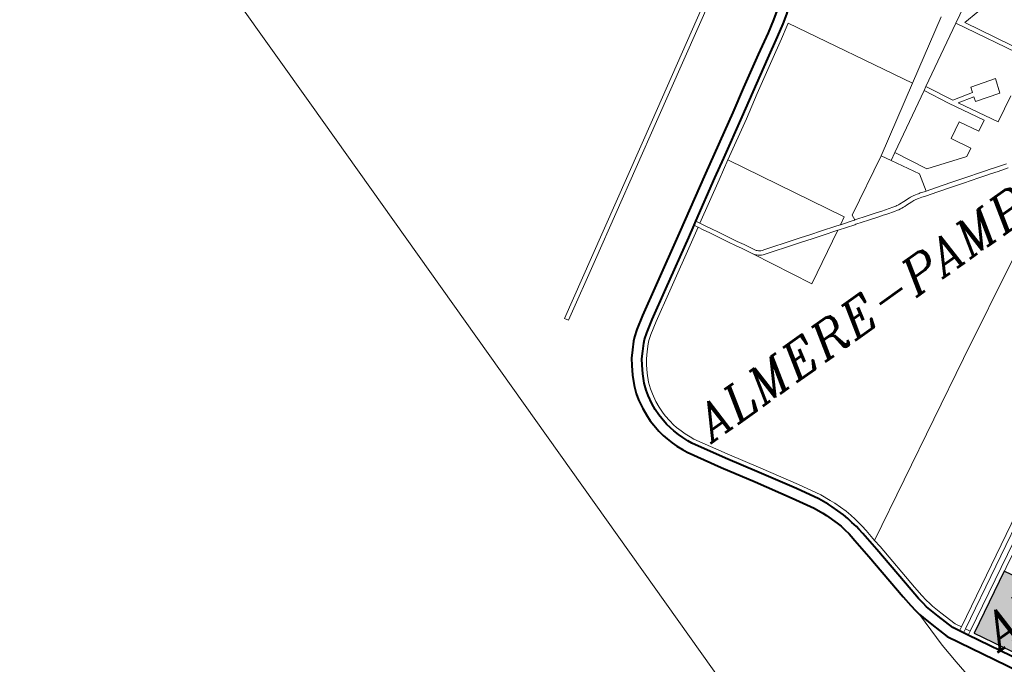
# Model space of a CAD drawing. Header units: metres. Extents: x 148316 to 148653, y 486436 to 486744.
# Tile 51 of 110: x 148528 to 148541, y 486709 to 486718. Entities that reach past the tile are written whole.
import ezdxf

# ---------------------------------------------------------------- set-up
doc = ezdxf.new("R2010")
doc.units = ezdxf.units.M
doc.header["$MEASUREMENT"] = 0
for name, color, linetype, lineweight in [('WVB-pen-brm-dik 018', 6, 'Continuous', 13), ('WVB-pen-dik 035', 1, 'Continuous', 40), ('WVB-raster-20%', 254, 'Continuous', 30), ('WVB-raster-60%', 253, 'Continuous', 30), ('WVB-tekst-dik 035', 1, 'Continuous', 40)]:
    doc.layers.add(name, color=color, linetype=linetype, lineweight=lineweight)
doc.styles.add('1 200   cursief   0.18', font='ITALICS.shx', dxfattribs={"height": 0.36})

# ---------------------------------------------------------------- blocks, each defined once
blk = doc.blocks.new('INZET')
at = {"layer": 'WVB-raster-20%', "ltscale": 0.5}
blk.add_hatch(color=256, dxfattribs=at).paths.add_polyline_path([(-0.146869, -0.093522), (-0.147166, -0.093454), (-0.147781, -0.093391), (-0.150428, -0.088545), (-0.146363, -0.086324), (-0.144842, -0.089102), (-0.147948, -0.090789), (-0.148034, -0.09085), (-0.148116, -0.090973), (-0.148132, -0.091068), (-0.148132, -0.091169), (-0.148096, -0.091275), (-0.146924, -0.093423)])
at = {"layer": 'WVB-pen-brm-dik 018'}
for p, q in [((-0.166142, 0), (-0.166142, -0.0338)), ((-0.166142, -0.0338), (-0.166142, -0.099476)), ((-0.148044, -0.047902), (-0.139835, -0.043026)), ((-0.139835, -0.043026), (-0.148044, -0.047902)), ((-0.139682, -0.043284), (-0.147891, -0.04816)), ((-0.147891, -0.04816), (-0.139682, -0.043284)), ((-0.137526, -0.047149), (-0.136977, -0.046784)), ((-0.139697, -0.048443), (-0.138323, -0.047639)), ((-0.138323, -0.047639), (-0.137526, -0.047149)), ((-0.136562, -0.047348), (-0.137148, -0.047739)), ((-0.156749, -0.053073), (-0.148044, -0.047902)), ((-0.148044, -0.047902), (-0.156749, -0.053073)), ((-0.147891, -0.04816), (-0.156596, -0.053331)), ((-0.156596, -0.053331), (-0.147891, -0.04816)), ((-0.137963, -0.048239), (-0.139342, -0.049046)), ((-0.137148, -0.047739), (-0.137963, -0.048239)), ((-0.136986, -0.047992), (-0.137808, -0.048496)), ((-0.137808, -0.048496), (-0.136986, -0.047992)), ((-0.136838, -0.047893), (-0.136986, -0.047992)), ((-0.136986, -0.047992), (-0.136838, -0.047893)), ((-0.132382, -0.056035), (-0.136838, -0.047893)), ((-0.136838, -0.047893), (-0.132382, -0.056035)), ((-0.141792, -0.049687), (-0.139697, -0.048443)), ((-0.137808, -0.048496), (-0.139189, -0.049305)), ((-0.139189, -0.049305), (-0.137808, -0.048496)), ((-0.139342, -0.049046), (-0.141432, -0.050288)), ((-0.139189, -0.049305), (-0.141277, -0.050545)), ((-0.141277, -0.050545), (-0.139189, -0.049305)), ((-0.143364, -0.050639), (-0.141792, -0.049687)), ((-0.141432, -0.050288), (-0.14301, -0.051242)), ((-0.147237, -0.052914), (-0.143364, -0.050639)), ((-0.141277, -0.050545), (-0.142854, -0.051499)), ((-0.142854, -0.051499), (-0.141277, -0.050545)), ((-0.14301, -0.051242), (-0.145624, -0.052778)), ((-0.142854, -0.051499), (-0.145472, -0.053037)), ((-0.145472, -0.053037), (-0.142854, -0.051499)), ((-0.127662, -0.054429), (-0.123291, -0.051975)), ((-0.123291, -0.051975), (-0.127662, -0.054429)), ((-0.150995, -0.055148), (-0.147237, -0.052914)), ((-0.145624, -0.052778), (-0.146881, -0.053516)), ((-0.160594, -0.055352), (-0.156749, -0.053073)), ((-0.156749, -0.053073), (-0.160594, -0.055352)), ((-0.156596, -0.053331), (-0.160441, -0.05561)), ((-0.160441, -0.05561), (-0.156596, -0.053331)), ((-0.146881, -0.053516), (-0.149613, -0.055141)), ((-0.145472, -0.053037), (-0.146728, -0.053774)), ((-0.146728, -0.053774), (-0.145472, -0.053037)), ((-0.145472, -0.053037), (-0.141324, -0.060691)), ((-0.141324, -0.060691), (-0.145472, -0.053037)), ((-0.128212, -0.053505), (-0.132382, -0.056035)), ((-0.132382, -0.056035), (-0.128212, -0.053505)), ((-0.146728, -0.053774), (-0.149472, -0.055406)), ((-0.149472, -0.055406), (-0.146728, -0.053774)), ((-0.131765, -0.056733), (-0.127662, -0.054429)), ((-0.127662, -0.054429), (-0.131765, -0.056733)), ((-0.125051, -0.059222), (-0.127662, -0.054429)), ((-0.127662, -0.054429), (-0.125051, -0.059222)), ((-0.127142, -0.054757), (-0.126019, -0.05466)), ((-0.126019, -0.05466), (-0.127142, -0.054757)), ((-0.124787, -0.059079), (-0.127142, -0.054757)), ((-0.127142, -0.054757), (-0.124787, -0.059079)), ((-0.160441, -0.05561), (-0.160594, -0.055352)), ((-0.160594, -0.055352), (-0.160441, -0.05561)), ((-0.15426, -0.057078), (-0.150995, -0.055148)), ((-0.149871, -0.055295), (-0.150638, -0.05575)), ((-0.150485, -0.056009), (-0.14973, -0.05556)), ((-0.14973, -0.05556), (-0.150485, -0.056009)), ((-0.149613, -0.055141), (-0.149871, -0.055295)), ((-0.149765, -0.055496), (-0.149871, -0.055295)), ((-0.149871, -0.055295), (-0.149765, -0.055496)), ((-0.14973, -0.05556), (-0.149765, -0.055496)), ((-0.149765, -0.055496), (-0.14973, -0.05556)), ((-0.149544, -0.0559), (-0.14973, -0.05556)), ((-0.14973, -0.05556), (-0.149544, -0.0559)), ((-0.149501, -0.055355), (-0.149613, -0.055141)), ((-0.149613, -0.055141), (-0.149501, -0.055355)), ((-0.149472, -0.055406), (-0.149501, -0.055355)), ((-0.149501, -0.055355), (-0.149472, -0.055406)), ((-0.149281, -0.055757), (-0.149472, -0.055406)), ((-0.149472, -0.055406), (-0.149281, -0.055757)), ((-0.150638, -0.05575), (-0.153904, -0.05768)), ((-0.153751, -0.057938), (-0.150485, -0.056009)), ((-0.150485, -0.056009), (-0.153751, -0.057938)), ((-0.149316, -0.056325), (-0.149544, -0.0559)), ((-0.149544, -0.0559), (-0.149316, -0.056325)), ((-0.149052, -0.056183), (-0.149281, -0.055757)), ((-0.149281, -0.055757), (-0.149052, -0.056183)), ((-0.148808, -0.056631), (-0.149052, -0.056183)), ((-0.149052, -0.056183), (-0.148808, -0.056631)), ((-0.132382, -0.056035), (-0.136929, -0.058795)), ((-0.136929, -0.058795), (-0.132382, -0.056035)), ((-0.149071, -0.056775), (-0.149316, -0.056325)), ((-0.149316, -0.056325), (-0.149071, -0.056775)), ((-0.148833, -0.057206), (-0.149071, -0.056775)), ((-0.149071, -0.056775), (-0.148833, -0.057206)), ((-0.14857, -0.057062), (-0.148808, -0.056631)), ((-0.148808, -0.056631), (-0.14857, -0.057062)), ((-0.136042, -0.059135), (-0.132027, -0.05688)), ((-0.132027, -0.05688), (-0.136042, -0.059135)), ((-0.132027, -0.05688), (-0.131765, -0.056733)), ((-0.131765, -0.056733), (-0.132027, -0.05688)), ((-0.131177, -0.058522), (-0.132027, -0.05688)), ((-0.132027, -0.05688), (-0.131177, -0.058522)), ((-0.131765, -0.056733), (-0.130833, -0.058533)), ((-0.130833, -0.058533), (-0.131765, -0.056733)), ((-0.156211, -0.058233), (-0.15426, -0.057078)), ((-0.148642, -0.057555), (-0.148833, -0.057206)), ((-0.148833, -0.057206), (-0.148642, -0.057555)), ((-0.148396, -0.058006), (-0.148642, -0.057555)), ((-0.148642, -0.057555), (-0.148396, -0.058006)), ((-0.148379, -0.057411), (-0.14857, -0.057062)), ((-0.14857, -0.057062), (-0.148379, -0.057411)), ((-0.148133, -0.057861), (-0.148379, -0.057411)), ((-0.148379, -0.057411), (-0.148133, -0.057861)), ((-0.153904, -0.05768), (-0.155845, -0.05883)), ((-0.155688, -0.059086), (-0.153751, -0.057938)), ((-0.153751, -0.057938), (-0.155688, -0.059086)), ((-0.148148, -0.058452), (-0.148396, -0.058006)), ((-0.148396, -0.058006), (-0.148148, -0.058452)), ((-0.147885, -0.058308), (-0.148133, -0.057861)), ((-0.148133, -0.057861), (-0.147885, -0.058308)), ((-0.157478, -0.059085), (-0.157062, -0.058773)), ((-0.157062, -0.058773), (-0.156211, -0.058233)), ((-0.155845, -0.05883), (-0.156664, -0.059349)), ((-0.147961, -0.058794), (-0.148148, -0.058452)), ((-0.148148, -0.058452), (-0.147961, -0.058794)), ((-0.147766, -0.059155), (-0.147961, -0.058794)), ((-0.147961, -0.058794), (-0.147766, -0.059155)), ((-0.147698, -0.058651), (-0.147885, -0.058308)), ((-0.147885, -0.058308), (-0.147698, -0.058651)), ((-0.147508, -0.059002), (-0.147698, -0.058651)), ((-0.147698, -0.058651), (-0.147508, -0.059002)), ((-0.14082, -0.060907), (-0.136929, -0.058795)), ((-0.136929, -0.058795), (-0.14082, -0.060907)), ((-0.136929, -0.058795), (-0.136559, -0.059425)), ((-0.136559, -0.059425), (-0.136929, -0.058795)), ((-0.12989, -0.06084), (-0.131177, -0.058522)), ((-0.131177, -0.058522), (-0.12989, -0.06084)), ((-0.130833, -0.058533), (-0.129445, -0.05888)), ((-0.129445, -0.05888), (-0.130833, -0.058533)), ((-0.129445, -0.05888), (-0.129333, -0.058529)), ((-0.129333, -0.058529), (-0.129445, -0.05888)), ((-0.129333, -0.058529), (-0.127663, -0.05901)), ((-0.127663, -0.05901), (-0.129333, -0.058529)), ((-0.158101, -0.059717), (-0.157706, -0.059297)), ((-0.157706, -0.059297), (-0.157478, -0.059085)), ((-0.156664, -0.059349), (-0.157029, -0.059623)), ((-0.156493, -0.059596), (-0.155688, -0.059086)), ((-0.155688, -0.059086), (-0.156493, -0.059596)), ((-0.145704, -0.063089), (-0.147766, -0.059155)), ((-0.147766, -0.059155), (-0.147727, -0.059215)), ((-0.147766, -0.059155), (-0.145704, -0.063089)), ((-0.147727, -0.059215), (-0.147766, -0.059155)), ((-0.147727, -0.059215), (-0.147676, -0.059287)), ((-0.147676, -0.059287), (-0.147727, -0.059215)), ((-0.147676, -0.059287), (-0.147608, -0.05936)), ((-0.147608, -0.05936), (-0.147676, -0.059287)), ((-0.147608, -0.05936), (-0.14753, -0.059434)), ((-0.14753, -0.059434), (-0.147608, -0.05936)), ((-0.14753, -0.059434), (-0.147437, -0.059501)), ((-0.147437, -0.059501), (-0.14753, -0.059434)), ((-0.147479, -0.059047), (-0.147508, -0.059002)), ((-0.147508, -0.059002), (-0.147479, -0.059047)), ((-0.147443, -0.059097), (-0.147479, -0.059047)), ((-0.147479, -0.059047), (-0.147443, -0.059097)), ((-0.147395, -0.059148), (-0.147443, -0.059097)), ((-0.147443, -0.059097), (-0.147395, -0.059148)), ((-0.147437, -0.059501), (-0.147342, -0.059561)), ((-0.147342, -0.059561), (-0.147437, -0.059501)), ((-0.147338, -0.059202), (-0.147395, -0.059148)), ((-0.147395, -0.059148), (-0.147338, -0.059202)), ((-0.147269, -0.059252), (-0.147338, -0.059202)), ((-0.147338, -0.059202), (-0.147269, -0.059252)), ((-0.147198, -0.059297), (-0.147269, -0.059252)), ((-0.147269, -0.059252), (-0.147198, -0.059297)), ((-0.147109, -0.059339), (-0.147198, -0.059297)), ((-0.147198, -0.059297), (-0.147109, -0.059339)), ((-0.147017, -0.059369), (-0.147109, -0.059339)), ((-0.147109, -0.059339), (-0.147017, -0.059369)), ((-0.1464, -0.059557), (-0.147017, -0.059369)), ((-0.147017, -0.059369), (-0.1464, -0.059557)), ((-0.136559, -0.059425), (-0.136042, -0.059135)), ((-0.136042, -0.059135), (-0.136559, -0.059425)), ((-0.135537, -0.061268), (-0.136559, -0.059425)), ((-0.136559, -0.059425), (-0.135537, -0.061268)), ((-0.136042, -0.059135), (-0.134924, -0.06128)), ((-0.134924, -0.06128), (-0.136042, -0.059135)), ((-0.129536, -0.059167), (-0.130636, -0.058892)), ((-0.130636, -0.058892), (-0.129193, -0.061479)), ((-0.129193, -0.061479), (-0.130636, -0.058892)), ((-0.130636, -0.058892), (-0.129536, -0.059167)), ((-0.129638, -0.059482), (-0.129536, -0.059167)), ((-0.129536, -0.059167), (-0.129638, -0.059482)), ((-0.127974, -0.059982), (-0.129638, -0.059482)), ((-0.129638, -0.059482), (-0.127974, -0.059982)), ((-0.127663, -0.05901), (-0.127974, -0.059982)), ((-0.127974, -0.059982), (-0.127663, -0.05901)), ((-0.158758, -0.060551), (-0.15848, -0.060147)), ((-0.15848, -0.060147), (-0.158101, -0.059717)), ((-0.157583, -0.060188), (-0.157927, -0.060578)), ((-0.157213, -0.059794), (-0.157583, -0.060188)), ((-0.157361, -0.06039), (-0.157008, -0.060014)), ((-0.157008, -0.060014), (-0.157361, -0.06039)), ((-0.157029, -0.059623), (-0.157213, -0.059794)), ((-0.157008, -0.060014), (-0.156836, -0.059853)), ((-0.156836, -0.059853), (-0.157008, -0.060014)), ((-0.156836, -0.059853), (-0.156493, -0.059596)), ((-0.156493, -0.059596), (-0.156836, -0.059853)), ((-0.147342, -0.059561), (-0.147238, -0.05961)), ((-0.147238, -0.05961), (-0.147342, -0.059561)), ((-0.147238, -0.05961), (-0.147109, -0.059655)), ((-0.147109, -0.059655), (-0.147238, -0.05961)), ((-0.147109, -0.059655), (-0.146489, -0.059844)), ((-0.146489, -0.059844), (-0.147109, -0.059655)), ((-0.146489, -0.059844), (-0.145669, -0.0601)), ((-0.145669, -0.0601), (-0.146489, -0.059844)), ((-0.145581, -0.059814), (-0.1464, -0.059557)), ((-0.1464, -0.059557), (-0.145581, -0.059814)), ((-0.145669, -0.0601), (-0.144656, -0.060408)), ((-0.144656, -0.060408), (-0.145669, -0.0601)), ((-0.144568, -0.060122), (-0.145581, -0.059814)), ((-0.145581, -0.059814), (-0.144568, -0.060122)), ((-0.143839, -0.060351), (-0.144568, -0.060122)), ((-0.144568, -0.060122), (-0.143839, -0.060351)), ((-0.132421, -0.060572), (-0.131323, -0.059969)), ((-0.131323, -0.059969), (-0.132421, -0.060572)), ((-0.131323, -0.059969), (-0.130619, -0.06125)), ((-0.130619, -0.06125), (-0.131323, -0.059969)), ((-0.159084, -0.061099), (-0.158758, -0.060551)), ((-0.157927, -0.060578), (-0.158168, -0.060929)), ((-0.157916, -0.061091), (-0.15769, -0.060763)), ((-0.15769, -0.060763), (-0.157916, -0.061091)), ((-0.15769, -0.060763), (-0.157361, -0.06039)), ((-0.157361, -0.06039), (-0.15769, -0.060763)), ((-0.144656, -0.060408), (-0.143928, -0.060638)), ((-0.143928, -0.060638), (-0.144656, -0.060408)), ((-0.143928, -0.060638), (-0.14326, -0.060841)), ((-0.14326, -0.060841), (-0.143928, -0.060638)), ((-0.143172, -0.060555), (-0.143839, -0.060351)), ((-0.143839, -0.060351), (-0.143172, -0.060555)), ((-0.14326, -0.060841), (-0.1422, -0.061171)), ((-0.1422, -0.061171), (-0.14326, -0.060841)), ((-0.142086, -0.060892), (-0.143172, -0.060555)), ((-0.143172, -0.060555), (-0.142086, -0.060892)), ((-0.141324, -0.060691), (-0.141834, -0.06097)), ((-0.141834, -0.06097), (-0.141324, -0.060691)), ((-0.131702, -0.061858), (-0.132421, -0.060572)), ((-0.132421, -0.060572), (-0.131702, -0.061858)), ((-0.130619, -0.06125), (-0.12989, -0.06084)), ((-0.12989, -0.06084), (-0.130619, -0.06125)), ((-0.129193, -0.061479), (-0.127498, -0.060556)), ((-0.127498, -0.060556), (-0.129193, -0.061479)), ((-0.1594, -0.061732), (-0.159084, -0.061099)), ((-0.15847, -0.061435), (-0.158755, -0.062008)), ((-0.158168, -0.060929), (-0.15847, -0.061435)), ((-0.158206, -0.061579), (-0.157916, -0.061091)), ((-0.157916, -0.061091), (-0.158206, -0.061579)), ((-0.1422, -0.061171), (-0.145704, -0.063089)), ((-0.145704, -0.063089), (-0.1422, -0.061171)), ((-0.142175, -0.061179), (-0.1422, -0.061171)), ((-0.1422, -0.061171), (-0.142175, -0.061179)), ((-0.141054, -0.061525), (-0.142175, -0.061179)), ((-0.142175, -0.061179), (-0.141054, -0.061525)), ((-0.141834, -0.06097), (-0.142086, -0.060892)), ((-0.142086, -0.060892), (-0.141834, -0.06097)), ((-0.141834, -0.06097), (-0.140965, -0.061239)), ((-0.140965, -0.061239), (-0.141834, -0.06097)), ((-0.140969, -0.061552), (-0.141054, -0.061525)), ((-0.141054, -0.061525), (-0.140969, -0.061552)), ((-0.140965, -0.061239), (-0.14088, -0.061266)), ((-0.14088, -0.061266), (-0.140965, -0.061239)), ((-0.14088, -0.061266), (-0.140855, -0.061273)), ((-0.140855, -0.061273), (-0.14088, -0.061266)), ((-0.140855, -0.061273), (-0.14082, -0.060907)), ((-0.14082, -0.060907), (-0.140855, -0.061273)), ((-0.140024, -0.061529), (-0.140855, -0.061273)), ((-0.140855, -0.061273), (-0.140024, -0.061529)), ((-0.139409, -0.061718), (-0.140024, -0.061529)), ((-0.140024, -0.061529), (-0.139409, -0.061718)), ((-0.135831, -0.062469), (-0.135537, -0.061268)), ((-0.135537, -0.061268), (-0.135831, -0.062469)), ((-0.134924, -0.06128), (-0.132256, -0.06217)), ((-0.132256, -0.06217), (-0.134924, -0.06128)), ((-0.159589, -0.062254), (-0.1594, -0.061732)), ((-0.158755, -0.062008), (-0.158921, -0.062465)), ((-0.158635, -0.062556), (-0.158479, -0.062126)), ((-0.158479, -0.062126), (-0.158635, -0.062556)), ((-0.158479, -0.062126), (-0.158206, -0.061579)), ((-0.158206, -0.061579), (-0.158479, -0.062126)), ((-0.140113, -0.061816), (-0.140969, -0.061552)), ((-0.140969, -0.061552), (-0.140113, -0.061816)), ((-0.139498, -0.062004), (-0.140113, -0.061816)), ((-0.140113, -0.061816), (-0.139498, -0.062004)), ((-0.139125, -0.062122), (-0.139498, -0.062004)), ((-0.139498, -0.062004), (-0.139125, -0.062122)), ((-0.139037, -0.061835), (-0.139409, -0.061718)), ((-0.139409, -0.061718), (-0.139037, -0.061835)), ((-0.138881, -0.062195), (-0.139125, -0.062122)), ((-0.139125, -0.062122), (-0.138881, -0.062195)), ((-0.138795, -0.061908), (-0.139037, -0.061835)), ((-0.139037, -0.061835), (-0.138795, -0.061908)), ((-0.13836, -0.062351), (-0.138881, -0.062195)), ((-0.138881, -0.062195), (-0.13836, -0.062351)), ((-0.138282, -0.062061), (-0.138795, -0.061908)), ((-0.138795, -0.061908), (-0.138282, -0.062061)), ((-0.13809, -0.062108), (-0.138282, -0.062061)), ((-0.138282, -0.062061), (-0.13809, -0.062108)), ((-0.138004, -0.062126), (-0.13809, -0.062108)), ((-0.13809, -0.062108), (-0.138004, -0.062126)), ((-0.137896, -0.062144), (-0.138004, -0.062126)), ((-0.138004, -0.062126), (-0.137896, -0.062144)), ((-0.137795, -0.062155), (-0.137896, -0.062144)), ((-0.137896, -0.062144), (-0.137795, -0.062155)), ((-0.137665, -0.062164), (-0.137795, -0.062155)), ((-0.137795, -0.062155), (-0.137665, -0.062164)), ((-0.137587, -0.06217), (-0.137665, -0.062164)), ((-0.137665, -0.062164), (-0.137587, -0.06217)), ((-0.137455, -0.062174), (-0.137587, -0.06217)), ((-0.137587, -0.06217), (-0.137455, -0.062174)), ((-0.137022, -0.062193), (-0.137455, -0.062174)), ((-0.137455, -0.062174), (-0.137022, -0.062193)), ((-0.136923, -0.062199), (-0.137022, -0.062193)), ((-0.137022, -0.062193), (-0.136923, -0.062199)), ((-0.136823, -0.062214), (-0.136923, -0.062199)), ((-0.136923, -0.062199), (-0.136823, -0.062214)), ((-0.132256, -0.06217), (-0.131702, -0.061858)), ((-0.131702, -0.061858), (-0.132256, -0.06217)), ((-0.15982, -0.063321), (-0.159706, -0.062687)), ((-0.159706, -0.062687), (-0.159589, -0.062254)), ((-0.159022, -0.062841), (-0.159127, -0.063418)), ((-0.158921, -0.062465), (-0.159022, -0.062841)), ((-0.158729, -0.062906), (-0.158635, -0.062556)), ((-0.158635, -0.062556), (-0.158729, -0.062906)), ((-0.138156, -0.0624), (-0.13836, -0.062351)), ((-0.13836, -0.062351), (-0.138156, -0.0624)), ((-0.138059, -0.062421), (-0.138156, -0.0624)), ((-0.138156, -0.0624), (-0.138059, -0.062421)), ((-0.137937, -0.062441), (-0.138059, -0.062421)), ((-0.138059, -0.062421), (-0.137937, -0.062441)), ((-0.137822, -0.062454), (-0.137937, -0.062441)), ((-0.137937, -0.062441), (-0.137822, -0.062454)), ((-0.137686, -0.062464), (-0.137822, -0.062454)), ((-0.137822, -0.062454), (-0.137686, -0.062464)), ((-0.137602, -0.06247), (-0.137686, -0.062464)), ((-0.137686, -0.062464), (-0.137602, -0.06247)), ((-0.137466, -0.062473), (-0.137602, -0.06247)), ((-0.137602, -0.06247), (-0.137466, -0.062473)), ((-0.137038, -0.062492), (-0.137466, -0.062473)), ((-0.137466, -0.062473), (-0.137038, -0.062492)), ((-0.136954, -0.062498), (-0.137038, -0.062492)), ((-0.137038, -0.062492), (-0.136954, -0.062498)), ((-0.136868, -0.06251), (-0.136954, -0.062498)), ((-0.136954, -0.062498), (-0.136868, -0.06251)), ((-0.136788, -0.062523), (-0.136868, -0.06251)), ((-0.136868, -0.06251), (-0.136788, -0.062523)), ((-0.136736, -0.062228), (-0.136823, -0.062214)), ((-0.136823, -0.062214), (-0.136736, -0.062228)), ((-0.136616, -0.062555), (-0.136788, -0.062523)), ((-0.136788, -0.062523), (-0.136616, -0.062555)), ((-0.136552, -0.062261), (-0.136736, -0.062228)), ((-0.136736, -0.062228), (-0.136552, -0.062261)), ((-0.136528, -0.062577), (-0.136616, -0.062555)), ((-0.136616, -0.062555), (-0.136528, -0.062577)), ((-0.136453, -0.062286), (-0.136552, -0.062261)), ((-0.136552, -0.062261), (-0.136453, -0.062286)), ((-0.136433, -0.062602), (-0.136528, -0.062577)), ((-0.136528, -0.062577), (-0.136433, -0.062602)), ((-0.136358, -0.062311), (-0.136453, -0.062286)), ((-0.136453, -0.062286), (-0.136358, -0.062311)), ((-0.136316, -0.062631), (-0.136433, -0.062602)), ((-0.136433, -0.062602), (-0.136316, -0.062631)), ((-0.136298, -0.062326), (-0.136358, -0.062311)), ((-0.136358, -0.062311), (-0.136298, -0.062326)), ((-0.136064, -0.062713), (-0.136316, -0.062631)), ((-0.136316, -0.062631), (-0.136064, -0.062713)), ((-0.136232, -0.062343), (-0.136298, -0.062326)), ((-0.136298, -0.062326), (-0.136232, -0.062343)), ((-0.135975, -0.062427), (-0.136232, -0.062343)), ((-0.136232, -0.062343), (-0.135975, -0.062427)), ((-0.135222, -0.062962), (-0.136064, -0.062713)), ((-0.136064, -0.062713), (-0.135222, -0.062962)), ((-0.135831, -0.062469), (-0.135975, -0.062427)), ((-0.135975, -0.062427), (-0.135831, -0.062469)), ((-0.135137, -0.062674), (-0.135831, -0.062469)), ((-0.135831, -0.062469), (-0.135137, -0.062674)), ((-0.134146, -0.062966), (-0.135137, -0.062674)), ((-0.135137, -0.062674), (-0.134146, -0.062966)), ((-0.15987, -0.063821), (-0.15982, -0.063321)), ((-0.159127, -0.063418), (-0.159172, -0.063871)), ((-0.158873, -0.063893), (-0.158829, -0.063459)), ((-0.158829, -0.063459), (-0.158873, -0.063893)), ((-0.158829, -0.063459), (-0.158729, -0.062906)), ((-0.158729, -0.062906), (-0.158829, -0.063459)), ((-0.13423, -0.063254), (-0.135222, -0.062962)), ((-0.135222, -0.062962), (-0.13423, -0.063254)), ((-0.133346, -0.063521), (-0.13423, -0.063254)), ((-0.13423, -0.063254), (-0.133346, -0.063521)), ((-0.13326, -0.063233), (-0.134146, -0.062966)), ((-0.134146, -0.062966), (-0.13326, -0.063233)), ((-0.133087, -0.063598), (-0.133346, -0.063521)), ((-0.133346, -0.063521), (-0.133087, -0.063598)), ((-0.133001, -0.06331), (-0.13326, -0.063233)), ((-0.13326, -0.063233), (-0.133001, -0.06331)), ((-0.132201, -0.063553), (-0.133001, -0.06331)), ((-0.133001, -0.06331), (-0.132201, -0.063553)), ((-0.159892, -0.064295), (-0.15987, -0.063821)), ((-0.159172, -0.063871), (-0.159191, -0.064297)), ((-0.158891, -0.064298), (-0.158873, -0.063893)), ((-0.158873, -0.063893), (-0.158891, -0.064298)), ((-0.132288, -0.06384), (-0.133087, -0.063598)), ((-0.133087, -0.063598), (-0.132288, -0.06384)), ((-0.131825, -0.063982), (-0.132288, -0.06384)), ((-0.132288, -0.06384), (-0.131825, -0.063982)), ((-0.131739, -0.063695), (-0.132201, -0.063553)), ((-0.132201, -0.063553), (-0.131739, -0.063695)), ((-0.13163, -0.06404), (-0.131825, -0.063982)), ((-0.131825, -0.063982), (-0.13163, -0.06404)), ((-0.131544, -0.063753), (-0.131739, -0.063695)), ((-0.131739, -0.063695), (-0.131544, -0.063753)), ((-0.131127, -0.06419), (-0.13163, -0.06404)), ((-0.13163, -0.06404), (-0.131127, -0.06419)), ((-0.131041, -0.063903), (-0.131544, -0.063753)), ((-0.131544, -0.063753), (-0.131041, -0.063903)), ((-0.130363, -0.064105), (-0.131041, -0.063903)), ((-0.131041, -0.063903), (-0.130363, -0.064105)), ((-0.159877, -0.064673), (-0.159892, -0.064295)), ((-0.159821, -0.065201), (-0.159877, -0.064673)), ((-0.159191, -0.064297), (-0.159179, -0.064622)), ((-0.159179, -0.064622), (-0.159126, -0.065109)), ((-0.158879, -0.0646), (-0.158891, -0.064298)), ((-0.158891, -0.064298), (-0.158879, -0.0646)), ((-0.158829, -0.06507), (-0.158879, -0.0646)), ((-0.158879, -0.0646), (-0.158829, -0.06507)), ((-0.13044, -0.064396), (-0.131127, -0.06419)), ((-0.131127, -0.06419), (-0.13044, -0.064396)), ((-0.159755, -0.065617), (-0.159821, -0.065201)), ((-0.159126, -0.065109), (-0.159069, -0.065475)), ((-0.159069, -0.065475), (-0.158993, -0.065769)), ((-0.158775, -0.065414), (-0.158829, -0.06507)), ((-0.158829, -0.06507), (-0.158775, -0.065414)), ((-0.158704, -0.065688), (-0.158775, -0.065414)), ((-0.158775, -0.065414), (-0.158704, -0.065688)), ((-0.159667, -0.065958), (-0.159755, -0.065617)), ((-0.159548, -0.066352), (-0.159667, -0.065958)), ((-0.158993, -0.065769), (-0.15888, -0.066143)), ((-0.15888, -0.066143), (-0.15877, -0.066482)), ((-0.158594, -0.066053), (-0.158704, -0.065688)), ((-0.158704, -0.065688), (-0.158594, -0.066053)), ((-0.158489, -0.066377), (-0.158594, -0.066053)), ((-0.158594, -0.066053), (-0.158489, -0.066377)), ((-0.159426, -0.066728), (-0.159548, -0.066352)), ((-0.159254, -0.067131), (-0.159426, -0.066728)), ((-0.15877, -0.066482), (-0.158614, -0.066847)), ((-0.15834, -0.066726), (-0.158489, -0.066377)), ((-0.158489, -0.066377), (-0.15834, -0.066726)), ((-0.158215, -0.066996), (-0.15834, -0.066726)), ((-0.15834, -0.066726), (-0.158215, -0.066996)), ((-0.159103, -0.06746), (-0.159254, -0.067131)), ((-0.157828, -0.069629), (-0.159103, -0.06746)), ((-0.158614, -0.066847), (-0.158481, -0.067135)), ((-0.158481, -0.067135), (-0.157232, -0.069263)), ((-0.156973, -0.069111), (-0.158215, -0.066996)), ((-0.158215, -0.066996), (-0.156973, -0.069111)), ((-0.157232, -0.069263), (-0.155942, -0.071367)), ((-0.155686, -0.071211), (-0.156973, -0.069111)), ((-0.156973, -0.069111), (-0.155686, -0.071211)), ((-0.15654, -0.071731), (-0.157828, -0.069629)), ((-0.133598, -0.069505), (-0.140326, -0.073095)), ((-0.140326, -0.073095), (-0.133598, -0.069505)), ((-0.155942, -0.071367), (-0.154528, -0.073713)), ((-0.15427, -0.073561), (-0.155686, -0.071211)), ((-0.155686, -0.071211), (-0.15427, -0.073561)), ((-0.155132, -0.074068), (-0.15654, -0.071731)), ((-0.140326, -0.073095), (-0.152267, -0.079589)), ((-0.152267, -0.079589), (-0.140326, -0.073095)), ((-0.154331, -0.075464), (-0.155132, -0.074068)), ((-0.154528, -0.073713), (-0.153707, -0.075146)), ((-0.153439, -0.075009), (-0.15427, -0.073561)), ((-0.15427, -0.073561), (-0.153439, -0.075009)), ((-0.153707, -0.075146), (-0.153412, -0.075798)), ((-0.153139, -0.075675), (-0.153439, -0.075009)), ((-0.153439, -0.075009), (-0.153139, -0.075675)), ((-0.154051, -0.076084), (-0.154331, -0.075464)), ((-0.153929, -0.076357), (-0.154051, -0.076084)), ((-0.153412, -0.075798), (-0.153277, -0.076102)), ((-0.152997, -0.075993), (-0.153139, -0.075675)), ((-0.153139, -0.075675), (-0.152997, -0.075993)), ((-0.152694, -0.076888), (-0.152997, -0.075993)), ((-0.152997, -0.075993), (-0.152694, -0.076888)), ((-0.153651, -0.07718), (-0.153929, -0.076357)), ((-0.153277, -0.076102), (-0.152981, -0.076975)), ((-0.153561, -0.077509), (-0.153651, -0.07718)), ((-0.152981, -0.076975), (-0.15288, -0.077348)), ((-0.15288, -0.077348), (-0.152806, -0.077718)), ((-0.152588, -0.077279), (-0.152694, -0.076888)), ((-0.152694, -0.076888), (-0.152588, -0.077279)), ((-0.152512, -0.077659), (-0.152588, -0.077279)), ((-0.152588, -0.077279), (-0.152512, -0.077659)), ((-0.153492, -0.077856), (-0.153561, -0.077509)), ((-0.153413, -0.078246), (-0.153492, -0.077856)), ((-0.152806, -0.077718), (-0.152723, -0.078128)), ((-0.152427, -0.078077), (-0.152512, -0.077659)), ((-0.152512, -0.077659), (-0.152427, -0.078077)), ((-0.152391, -0.078334), (-0.152427, -0.078077)), ((-0.152427, -0.078077), (-0.152391, -0.078334)), ((-0.153384, -0.078451), (-0.153413, -0.078246)), ((-0.153349, -0.078822), (-0.153384, -0.078451)), ((-0.152723, -0.078128), (-0.152689, -0.078369)), ((-0.152689, -0.078369), (-0.152652, -0.078752)), ((-0.152354, -0.078724), (-0.152391, -0.078334)), ((-0.152391, -0.078334), (-0.152354, -0.078724)), ((-0.152267, -0.079589), (-0.152354, -0.078724)), ((-0.152354, -0.078724), (-0.152267, -0.079589)), ((-0.153208, -0.080237), (-0.153349, -0.078822)), ((-0.152652, -0.078752), (-0.152511, -0.080172)), ((-0.152212, -0.080144), (-0.152267, -0.079589)), ((-0.152267, -0.079589), (-0.152212, -0.080144)), ((-0.152898, -0.083787), (-0.153208, -0.080237)), ((-0.152511, -0.080172), (-0.152201, -0.083723)), ((-0.151902, -0.083696), (-0.152212, -0.080144)), ((-0.152212, -0.080144), (-0.151902, -0.083696)), ((-0.150571, -0.088282), (-0.136292, -0.080479)), ((-0.136292, -0.080479), (-0.150571, -0.088282)), ((-0.152824, -0.084566), (-0.152898, -0.083787)), ((-0.152201, -0.083723), (-0.152128, -0.084484)), ((-0.15183, -0.084449), (-0.151902, -0.083696)), ((-0.151902, -0.083696), (-0.15183, -0.084449)), ((-0.15276, -0.085024), (-0.152824, -0.084566)), ((-0.152128, -0.084484), (-0.152068, -0.084916)), ((-0.151772, -0.08487), (-0.15183, -0.084449)), ((-0.15183, -0.084449), (-0.151772, -0.08487)), ((-0.152695, -0.0854), (-0.15276, -0.085024)), ((-0.152068, -0.084916), (-0.152009, -0.085255)), ((-0.152009, -0.085255), (-0.151944, -0.085516)), ((-0.151716, -0.085193), (-0.151772, -0.08487)), ((-0.151772, -0.08487), (-0.151716, -0.085193)), ((-0.151653, -0.085444), (-0.151716, -0.085193)), ((-0.151716, -0.085193), (-0.151653, -0.085444)), ((-0.15265, -0.087964), (-0.152695, -0.0854)), ((-0.152619, -0.085701), (-0.152695, -0.0854)), ((-0.152695, -0.0854), (-0.15265, -0.087964)), ((-0.152421, -0.086425), (-0.152619, -0.085701)), ((-0.151944, -0.085516), (-0.151751, -0.086222)), ((-0.151653, -0.085444), (-0.151463, -0.086138)), ((-0.151463, -0.086138), (-0.151653, -0.085444)), ((-0.145278, -0.085731), (-0.150428, -0.088545)), ((-0.150428, -0.088545), (-0.145278, -0.085731)), ((-0.15204, -0.087679), (-0.152421, -0.086425)), ((-0.151751, -0.086222), (-0.151391, -0.087406)), ((-0.151463, -0.086138), (-0.151113, -0.08729)), ((-0.151113, -0.08729), (-0.151463, -0.086138)), ((-0.151113, -0.08729), (-0.150885, -0.087707)), ((-0.150885, -0.087707), (-0.151113, -0.08729)), ((-0.152532, -0.089416), (-0.15265, -0.087964)), ((-0.15265, -0.087964), (-0.152532, -0.089416)), ((-0.147345, -0.096275), (-0.15204, -0.087679)), ((-0.151391, -0.087406), (-0.150836, -0.088424)), ((-0.150742, -0.08797), (-0.150571, -0.088282)), ((-0.150571, -0.088282), (-0.150742, -0.08797)), ((-0.150836, -0.088424), (-0.150571, -0.088282)), ((-0.150571, -0.088282), (-0.150836, -0.088424)), ((-0.150836, -0.088424), (-0.143155, -0.102487)), ((-0.150428, -0.088545), (-0.147781, -0.093391)), ((-0.147781, -0.093391), (-0.150428, -0.088545)), ((-0.152359, -0.091182), (-0.152532, -0.089416)), ((-0.152532, -0.089416), (-0.152359, -0.091182))]:
    blk.add_line(p, q, dxfattribs=at)
at = {"layer": 'WVB-pen-brm-dik 018', "ltscale": 0.5}
for p, q in [((-0.138367, -0.080835), (-0.150885, -0.087707)), ((-0.1382, -0.081086), (-0.150742, -0.08797)), ((-0.150885, -0.087707), (-0.151148, -0.087851)), ((-0.150742, -0.08797), (-0.151004, -0.088114))]:
    blk.add_line(p, q, dxfattribs=at)
at = {"layer": 'WVB-pen-dik 035', "flags": 128}
for points in [[(-0.135179, -0.044061), (-0.13578, -0.04533), (-0.13598, -0.045674), (-0.136205, -0.045994), (-0.136433, -0.04627), (-0.136601, -0.046457), (-0.136769, -0.046615), (-0.136977, -0.046784), (-0.137526, -0.047149), (-0.138323, -0.047639), (-0.139697, -0.048443), (-0.141792, -0.049687), (-0.143364, -0.050639)], [(-0.14301, -0.051242), (-0.141432, -0.050288), (-0.139342, -0.049046), (-0.137963, -0.048239), (-0.137148, -0.047739), (-0.136562, -0.047348), (-0.136308, -0.047142), (-0.1361, -0.046946), (-0.135903, -0.046727), (-0.135648, -0.046419), (-0.13539, -0.046052), (-0.13516, -0.045656), (-0.134547, -0.044361)], [(-0.143364, -0.050639), (-0.147237, -0.052914), (-0.150995, -0.055148), (-0.15426, -0.057078), (-0.156211, -0.058233), (-0.157062, -0.058773), (-0.157478, -0.059085), (-0.157706, -0.059297)], [(-0.145624, -0.052778), (-0.14301, -0.051242)], [(-0.149613, -0.055141), (-0.146881, -0.053516), (-0.145624, -0.052778)], [(-0.157213, -0.059794), (-0.157029, -0.059623), (-0.156664, -0.059349), (-0.155845, -0.05883), (-0.153904, -0.05768), (-0.150638, -0.05575), (-0.149871, -0.055295)], [(-0.149871, -0.055295), (-0.149613, -0.055141)], [(-0.157706, -0.059297), (-0.158101, -0.059717), (-0.15848, -0.060147), (-0.158758, -0.060551), (-0.159084, -0.061099), (-0.1594, -0.061732), (-0.159589, -0.062254), (-0.159706, -0.062687), (-0.15982, -0.063321), (-0.15987, -0.063821), (-0.159892, -0.064295), (-0.159877, -0.064673), (-0.159821, -0.065201), (-0.159755, -0.065617), (-0.159667, -0.065958), (-0.159548, -0.066352), (-0.159426, -0.066728), (-0.159254, -0.067131), (-0.159103, -0.06746), (-0.157828, -0.069629)], [(-0.157232, -0.069263), (-0.158481, -0.067135), (-0.158614, -0.066847), (-0.15877, -0.066482), (-0.15888, -0.066143), (-0.158993, -0.065769), (-0.159069, -0.065475), (-0.159126, -0.065109), (-0.159179, -0.064622), (-0.159191, -0.064297), (-0.159172, -0.063871), (-0.159127, -0.063418), (-0.159022, -0.062841), (-0.158921, -0.062465), (-0.158755, -0.062008), (-0.15847, -0.061435), (-0.158168, -0.060929), (-0.157927, -0.060578), (-0.157583, -0.060188), (-0.157213, -0.059794)], [(-0.152652, -0.078752), (-0.152689, -0.078369), (-0.152723, -0.078128), (-0.152806, -0.077718), (-0.15288, -0.077348), (-0.152981, -0.076975), (-0.153277, -0.076102), (-0.153412, -0.075798), (-0.153707, -0.075146), (-0.154528, -0.073713), (-0.155942, -0.071367), (-0.157232, -0.069263)], [(-0.157828, -0.069629), (-0.15654, -0.071731), (-0.155132, -0.074068), (-0.154331, -0.075464), (-0.154051, -0.076084), (-0.153929, -0.076357), (-0.153651, -0.07718), (-0.153561, -0.077509), (-0.153492, -0.077856), (-0.153413, -0.078246), (-0.153384, -0.078451), (-0.153349, -0.078822)], [(-0.153349, -0.078822), (-0.153208, -0.080237), (-0.152898, -0.083787), (-0.152824, -0.084566), (-0.15276, -0.085024), (-0.152695, -0.0854)], [(-0.151944, -0.085516), (-0.152009, -0.085255), (-0.152068, -0.084916), (-0.152128, -0.084484), (-0.152201, -0.083723), (-0.152511, -0.080172), (-0.152652, -0.078752)], [(-0.152695, -0.0854), (-0.152619, -0.085701)], [(-0.152619, -0.085701), (-0.152421, -0.086425)], [(-0.151751, -0.086222), (-0.151944, -0.085516)], [(-0.152421, -0.086425), (-0.15204, -0.087679)], [(-0.151391, -0.087406), (-0.151751, -0.086222)], [(-0.15204, -0.087679), (-0.147345, -0.096275)], [(-0.150836, -0.088424), (-0.151391, -0.087406)], [(-0.143155, -0.102487), (-0.150836, -0.088424)]]:
    blk.add_lwpolyline(points, dxfattribs=at)
at = {"layer": 'WVB-raster-20%', "ltscale": 0.5, "flags": 128}
blk.add_lwpolyline([(-0.150428, -0.088545), (-0.147781, -0.093391), (-0.147166, -0.093454), (-0.146869, -0.093522), (-0.146924, -0.093423), (-0.148096, -0.091275), (-0.148132, -0.091169), (-0.148132, -0.091068), (-0.148116, -0.090973), (-0.148034, -0.09085), (-0.147948, -0.090789), (-0.144842, -0.089102), (-0.146363, -0.086324)], close=True, dxfattribs=at)
at = {"layer": 'WVB-tekst-dik 035', "style": '1 200   cursief   0.18'}
for s, p in [('ALMERE-PAMPUS', (-0.157282, -0.067886)), ('ALMERE-POORT', (-0.149695, -0.090514))]:
    blk.add_text(s, height=0.0024, dxfattribs=at).set_placement(p)

msp = doc.modelspace()

# ---------------------------------------------------------------- block references
at = {"layer": 'WVB-raster-60%', "xscale": 200, "yscale": 200, "zscale": 200, "rotation": 35.4407035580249}
msp.add_blockref('INZET', (148555.136, 486741.204), dxfattribs=at)

doc.saveas('drawing.dxf')
